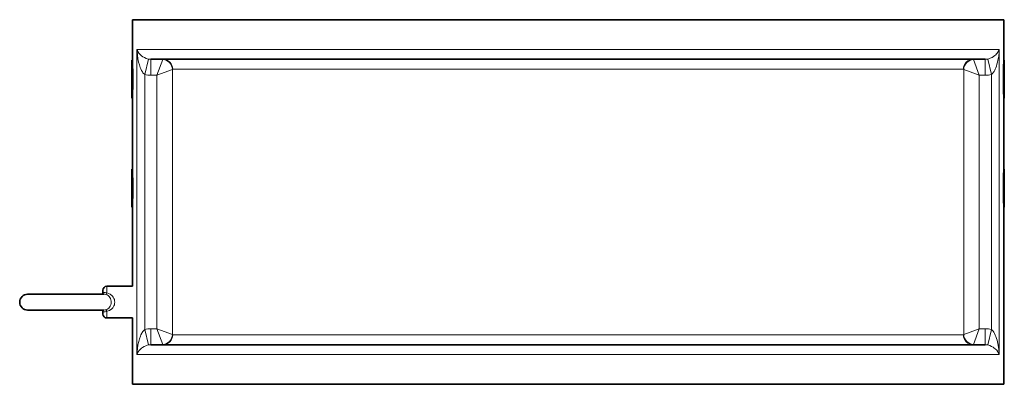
# Model space of a CAD drawing. Extents: x 283 to 1111, y 109 to 865.
# Tile 1 of 11: x 283 to 532, y 420 to 512. Entities that reach past the tile are written whole.
import ezdxf

# ---------------------------------------------------------------- set-up
doc = ezdxf.new("R2010")
doc.units = 0

msp = doc.modelspace()

# ---------------------------------------------------------------- linework, layer by layer
at = {"color": 7, "lineweight": 35}
for p, q in [((311.47, 512.5), (368.74, 512.5)), ((311.47, 512.5), (311.47, 502.25)), ((368.74, 512.5), (531.47, 512.5)), ((531.47, 512.5), (531.47, 502.25)), ((316.15, 502.5), (369.93, 502.5)), ((369.93, 502.5), (526.8, 502.5)), ((311.47, 492.75), (311.47, 474.75)), ((531.47, 492.75), (531.47, 474.75)), ((311.47, 465.25), (311.47, 445.23)), ((531.47, 465.25), (531.47, 420.5)), ((285.03, 443.23), (295.03, 443.23)), ((285.03, 443.23), (295.03, 443.23)), ((285.03, 439.23), (295.03, 439.23)), ((311.47, 437.23), (311.47, 420.5)), ((316.15, 430.5), (369.93, 430.5)), ((369.93, 430.5), (526.8, 430.5)), ((311.47, 420.5), (368.74, 420.5)), ((368.74, 420.5), (531.47, 420.5))]:
    msp.add_line(p, q, dxfattribs=at)
at = {"color": 7, "lineweight": 13}
for p, q in [((312.61, 505), (368.74, 505)), ((312.61, 505), (312.61, 428)), ((368.74, 505), (530.33, 505)), ((530.33, 505), (530.33, 428)), ((321.59, 499.97), (321.59, 433.03)), ((321.66, 500), (372.57, 500)), ((372.57, 500), (521.29, 500)), ((521.35, 433.03), (521.35, 499.97)), ((314.59, 498.68), (314.59, 434.32)), ((317.68, 498.5), (317.68, 434.5)), ((525.27, 434.5), (525.27, 498.5)), ((528.36, 498.68), (528.36, 434.32)), ((321.66, 433), (372.57, 433)), ((372.57, 433), (521.29, 433)), ((312.61, 428), (368.74, 428)), ((368.74, 428), (530.33, 428))]:
    msp.add_line(p, q, dxfattribs=at)
at = {"color": 7, "lineweight": 35, "ltscale": 0.448457}
for p, q in [((311.34, 502.28), (311.34, 493.31)), ((531.6, 502.28), (531.6, 493.31)), ((311.34, 474.78), (311.34, 465.81)), ((531.6, 474.78), (531.6, 465.81))]:
    msp.add_line(p, q, dxfattribs=at)
at = {"color": 7, "lineweight": 35, "ltscale": 0.009477}
for p, q in [((311.48, 502.14), (311.34, 502.28)), ((531.47, 502.14), (531.6, 502.28)), ((311.48, 492.86), (311.34, 492.72)), ((531.47, 492.86), (531.6, 492.72))]:
    msp.add_line(p, q, dxfattribs=at)
at = {"color": 7, "lineweight": 13, "ltscale": 0.199785}
msp.add_line((315.51, 502.57), (314.59, 498.68), dxfattribs=at)
at = {"color": 7, "lineweight": 13, "ltscale": 0.2}
for p, q in [((316.15, 502.5), (316.15, 498.5)), ((526.8, 502.5), (526.8, 498.5)), ((316.15, 430.5), (316.15, 434.5)), ((526.8, 430.5), (526.8, 434.5))]:
    msp.add_line(p, q, dxfattribs=at)
at = {"color": 7, "lineweight": 13, "ltscale": 0.20916}
for p, q in [((317.68, 498.5), (319.15, 502.42)), ((525.27, 498.5), (523.8, 502.42)), ((317.68, 498.5), (321.59, 499.97)), ((525.27, 498.5), (521.35, 499.97)), ((317.68, 434.5), (319.15, 430.58)), ((317.68, 434.5), (321.59, 433.03)), ((525.27, 434.5), (521.35, 433.03)), ((525.27, 434.5), (523.8, 430.58))]:
    msp.add_line(p, q, dxfattribs=at)
at = {"color": 7, "lineweight": 13, "ltscale": 0.199786}
for p, q in [((527.44, 502.57), (528.36, 498.68)), ((315.51, 430.43), (314.59, 434.32)), ((527.44, 430.43), (528.36, 434.32))]:
    msp.add_line(p, q, dxfattribs=at)
at = {"color": 7, "lineweight": 13, "ltscale": 0.076569}
for p, q in [((316.15, 498.5), (317.68, 498.5)), ((525.27, 498.5), (526.8, 498.5)), ((316.15, 434.5), (317.68, 434.5)), ((525.27, 434.5), (526.8, 434.5))]:
    msp.add_line(p, q, dxfattribs=at)
at = {"color": 7, "lineweight": 35, "ltscale": 0.029239}
for p, q in [((311.34, 493.31), (311.34, 492.72)), ((531.6, 493.31), (531.6, 492.72))]:
    msp.add_line(p, q, dxfattribs=at)
at = {"color": 7, "lineweight": 35, "ltscale": 0.009478}
for p, q in [((311.48, 474.64), (311.34, 474.78)), ((531.47, 474.64), (531.6, 474.78)), ((311.48, 465.36), (311.34, 465.22)), ((531.47, 465.36), (531.6, 465.22))]:
    msp.add_line(p, q, dxfattribs=at)
at = {"color": 7, "lineweight": 35, "ltscale": 0.02924}
for p, q in [((311.34, 465.81), (311.34, 465.22)), ((531.6, 465.81), (531.6, 465.22))]:
    msp.add_line(p, q, dxfattribs=at)
at = {"color": 7, "lineweight": 13, "ltscale": 0.084344}
for p, q in [((305.03, 443.54), (305.03, 445.23)), ((305.03, 437.23), (305.03, 438.92))]:
    msp.add_line(p, q, dxfattribs=at)
at = {"color": 7, "lineweight": 35, "ltscale": 0.322249}
for p, q in [((311.47, 445.23), (305.03, 445.23)), ((311.47, 437.23), (305.03, 437.23))]:
    msp.add_line(p, q, dxfattribs=at)
at = {"color": 7, "lineweight": 35, "ltscale": 0.444954}
msp.add_line((303.93, 443.23), (295.03, 443.23), dxfattribs=at)
at = {"color": 7, "lineweight": 35, "ltscale": 0.462224}
for p, q in [((304.27, 443.23), (295.03, 443.23)), ((304.27, 439.23), (295.03, 439.23))]:
    msp.add_line(p, q, dxfattribs=at)
at = {"color": 7, "lineweight": 35, "ltscale": 0.030001}
for p, q in [((304.03, 443.63), (304.03, 444.23)), ((304.03, 438.23), (304.03, 438.83))]:
    msp.add_line(p, q, dxfattribs=at)
at = {"color": 7, "lineweight": 13}
for points in [[(315.51, 502.57), (315.24, 502.64), (314.99, 502.73), (314.54, 502.93), (314.14, 503.17), (313.8, 503.42), (313.43, 503.75), (313.12, 504.09), (312.88, 504.44), (312.74, 504.7), (312.61, 505)], [(314.59, 498.68), (314.44, 498.81), (314.29, 498.95), (314.15, 499.13), (314.01, 499.33), (313.8, 499.7), (313.61, 500.09), (313.45, 500.48), (313.24, 501.13), (313.06, 501.78), (312.87, 502.66), (312.74, 503.55), (312.65, 504.45), (312.61, 505)], [(530.33, 505), (530.23, 504.74), (529.98, 504.31), (529.82, 504.09), (529.64, 503.87), (529.44, 503.67), (529.21, 503.47), (528.89, 503.22), (528.51, 502.99), (528.05, 502.77), (527.68, 502.63), (527.44, 502.57)], [(530.33, 505), (530.29, 504.33), (530.18, 503.32), (530.01, 502.33), (529.89, 501.79), (529.75, 501.25), (529.61, 500.81), (529.45, 500.37), (529.32, 500.06), (529.18, 499.75), (529.01, 499.45), (528.82, 499.17), (528.68, 498.99), (528.53, 498.82), (528.36, 498.68)], [(304.03, 443.63), (304.03, 443.61), (304.03, 443.61), (304.04, 443.6), (304.05, 443.6), (304.09, 443.6), (304.23, 443.64), (304.34, 443.66), (304.57, 443.67), (304.84, 443.61), (305.03, 443.54)], [(304.78, 443.16), (305.08, 443.05), (305.35, 442.89), (305.58, 442.68), (305.77, 442.44), (305.92, 442.15), (306.03, 441.84), (306.09, 441.51), (306.11, 441.23)], [(305.03, 443.54), (305.46, 443.42), (305.86, 443.23), (306.05, 443.11), (306.22, 442.97), (306.46, 442.74), (306.66, 442.48), (306.82, 442.19), (306.93, 441.88), (307, 441.56), (307.03, 441.23)], [(306.11, 441.23), (306.08, 440.89), (306.01, 440.55), (305.89, 440.24), (305.73, 439.96), (305.52, 439.72), (305.27, 439.52), (304.99, 439.38), (304.78, 439.3)], [(307.03, 441.23), (307, 440.9), (306.93, 440.57), (306.81, 440.26), (306.65, 439.97), (306.52, 439.8), (306.38, 439.63), (306.21, 439.48), (306.04, 439.35), (305.66, 439.13), (305.35, 439.01), (305.03, 438.92)], [(305.03, 438.92), (304.83, 438.84), (304.63, 438.8), (304.41, 438.79), (304.29, 438.81), (304.12, 438.85), (304.06, 438.87), (304.04, 438.87), (304.04, 438.86), (304.03, 438.85), (304.03, 438.83)], [(312.61, 428), (312.66, 428.67), (312.75, 429.56), (312.89, 430.45), (313.09, 431.33), (313.27, 431.99), (313.5, 432.63), (313.65, 433.01), (313.84, 433.37), (313.97, 433.61), (314.12, 433.83), (314.26, 434.01), (314.42, 434.18), (314.59, 434.32)], [(528.36, 434.32), (528.57, 434.13), (528.76, 433.91), (528.93, 433.67), (529.15, 433.3), (529.33, 432.91), (529.49, 432.52), (529.64, 432.09), (529.77, 431.65), (529.99, 430.78), (530.15, 429.89), (530.24, 429.22), (530.3, 428.55), (530.33, 428)], [(312.61, 428), (312.72, 428.26), (312.94, 428.65), (313.23, 429.03), (313.6, 429.41), (313.81, 429.59), (314.06, 429.77), (314.44, 430.01), (314.9, 430.23), (315.19, 430.34), (315.51, 430.43)], [(527.44, 430.43), (527.7, 430.36), (527.95, 430.28), (528.41, 430.06), (528.81, 429.83), (529.06, 429.65), (529.29, 429.46), (529.68, 429.08), (529.98, 428.69), (530.21, 428.3), (530.33, 428)]]:
    msp.add_lwpolyline(points, dxfattribs=at)
at = {"color": 7, "lineweight": 35}
msp.add_lwpolyline([(303.93, 443.23), (304, 443.4), (304.03, 443.63)], dxfattribs=at)
for centre, radius, start, end in [((199.51, 497.5), 112.07, 0.0018, 2.4306), ((643.43, 497.5), 112.06, 177.5689, 179.9983), ((199.51, 497.5), 112.07, 357.5694, 359.9982), ((643.43, 497.5), 112.06, 180.0017, 182.4311), ((199.51, 470), 112.07, 0.0018, 2.4306), ((643.43, 470), 112.06, 177.5689, 179.9983), ((199.51, 470), 112.07, 357.5694, 359.9982), ((643.43, 470), 112.06, 180.0017, 182.4311), ((305.03, 444.23), 1, 90, 180), ((285.03, 441.23), 2, 90, 180), ((303.22, 443.62), 0.808, 331.2078, 0.7515), ((285.03, 441.23), 2, 180, 270), ((303.22, 438.84), 0.808, 359.249, 28.7924), ((303.22, 438.84), 0.808, 359.2485, 28.7922), ((305.03, 438.23), 1, 180, 270)]:
    msp.add_arc(centre, radius, start, end, dxfattribs=at)
at = {"color": 7, "lineweight": 13}
for centre, radius, start, end in [((316.14, 505.42), 2.92, 257.4775, 270.0221), ((526.8, 505.42), 2.92, 269.9779, 282.5225), ((321.66, 499.91), 0.0884, 94.0923, 140.2714), ((521.28, 499.91), 0.0885, 39.7842, 85.9402), ((316.14, 505.26), 6.76, 256.7132, 270.0053), ((526.8, 505.26), 6.76, 269.9947, 283.2868), ((304.25, 441.25), 1.98, 74.3921, 89.2681), ((304.25, 441.22), 1.98, 270.7319, 285.6079), ((316.14, 427.74), 6.76, 89.9947, 103.2868), ((321.66, 433.09), 0.0884, 219.7286, 265.9077), ((521.28, 433.09), 0.0884, 274.0923, 320.2714), ((526.8, 427.74), 6.76, 76.7132, 90.0053), ((316.14, 427.58), 2.92, 89.9779, 102.5225), ((526.8, 427.58), 2.92, 77.4775, 90.0221)]:
    msp.add_arc(centre, radius, start, end, dxfattribs=at)
for centre, major_axis, ratio, start_param, end_param in [((319.23, 498.34), (0.02, -4.16), 0.077314, 3.141135, 3.341407), ((319.15, 499.97), (1.77, -1.77), 0.959673, 0.805972, 2.335617), ((319.21, 500), (0, 2.5), 0.978606, 4.712389, 6.2807), ((523.74, 500), (0, 2.5), 0.978606, 6.283185, 7.853982), ((523.8, 499.97), (1.77, 1.77), 0.959673, 0.805975, 2.33562), ((523.71, 498.34), (-0.02, -4.16), 0.077314, 2.941778, 3.14205), ((305.03, 444.12), (-0.267, -0.964), 0.185711, 0.102672, 0.979616), ((305.03, 438.34), (0.267, -0.964), 0.18571, 2.161977, 3.038921), ((319.15, 433.03), (1.77, 1.77), 0.959673, 3.947568, 5.477213), ((319.21, 433), (0, 2.5), 0.978606, 3.141593, 4.712389), ((523.74, 433), (0, 2.5), 0.978606, 1.570796, 3.141593), ((523.8, 433.03), (1.77, -1.77), 0.959673, 3.947565, 5.47721), ((319.23, 434.66), (-0.02, -4.16), 0.077314, 6.083371, 6.283643), ((523.71, 434.66), (0.02, -4.16), 0.077314, 6.282728, 6.483)]:
    msp.add_ellipse(centre, major_axis=major_axis, ratio=ratio, start_param=start_param, end_param=end_param, dxfattribs=at)

doc.saveas('drawing.dxf')
